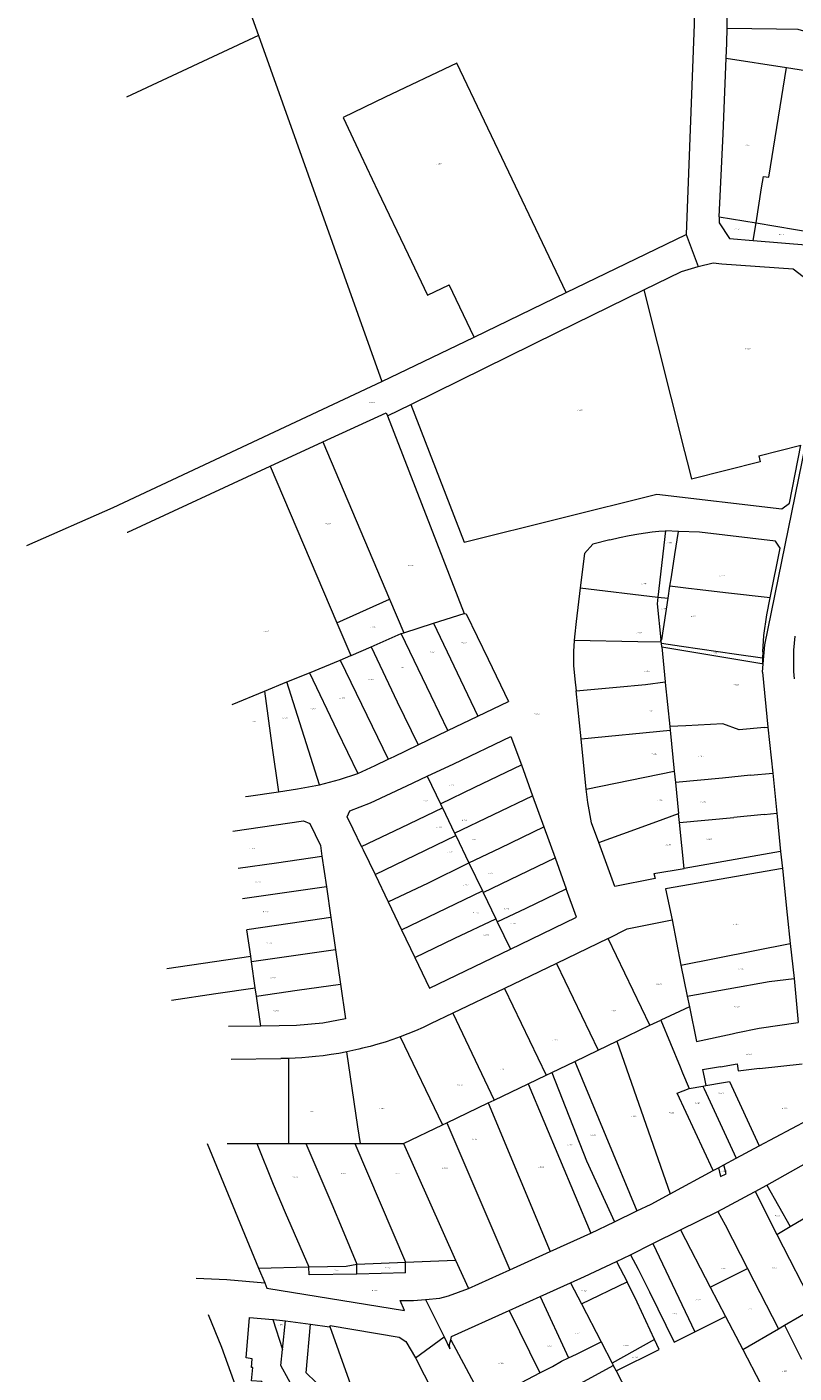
# Model space of a CAD drawing. Header units: metres. Extents: x 157502 to 161309, y 403445 to 406837.
# Tile 2 of 15: x 157895 to 158135, y 403813 to 404233. Entities that reach past the tile are written whole.
import ezdxf
from ezdxf.enums import TextEntityAlignment as Align
from ezdxf.lldxf.tags import DXFTag

# ---------------------------------------------------------------- set-up
doc = ezdxf.new("R2010")
doc.units = ezdxf.units.M
doc.layers.get('0').update_dxf_attribs({"color": 151})
doc.layers.add('B-WE-KG-GRENS_PERCEEL-G', color=150, linetype='KG-PERCEEL-SO', lineweight=18)
doc.layers.add('B-WE-KG-GRENS_PERCEEL-S', color=150, linetype='Continuous', lineweight=25)
doc.styles.add('NLCS-ISO', font='NLCS-ISO.TTF')
doc.styles.get("Standard").update_dxf_attribs({"font": 'iv-font.shx'})
tags = doc.linetypes.add('KG-PERCEEL-SO', pattern='A,5.5,-2,["P",Standard,S=1.8,R=0,X=-0.5,Y=-0.9],-2,5.5,-2,[5,NLCS.SHX,S=0.75,R=0,X=0,Y=0],-2', length=19).pattern_tags.tags
tags[6] = DXFTag(74, 10)

# ---------------------------------------------------------------- blocks, each defined once
blk = doc.blocks.new('SKG-PERCEELNUMMER-SO')
at = {"style": 'NLCS-ISO', "oblique": 10, "flags": 1}
for tag, p in [('GEMEENTECODE', (0, 2.6)), ('PERCEELGROOTTE', (0, -2.4))]:
    blk.add_attdef(tag, text='', height=1.8, dxfattribs=at).set_placement(p, align=Align.MIDDLE_CENTER)
at = {"style": 'NLCS-ISO', "oblique": 10}
blk.add_attdef('SECTIE', text='', height=1.8, dxfattribs=at).set_placement((-0.5, 0), align=Align.MIDDLE_RIGHT)
blk.add_attdef('PERCEELNUMMER', text='', height=1.8, dxfattribs=at).set_placement((0.5, 0), align=Align.MIDDLE_LEFT)

msp = doc.modelspace()

# ---------------------------------------------------------------- linework, layer by layer
at = {"layer": 'B-WE-KG-GRENS_PERCEEL-G', "ltscale": 0.2, "flags": 128}
for points in [[(158080.483, 404347.333), (158094.066, 404328.279), (158099.317, 404317.06), (158101.483, 404306.71), (158103.479, 404271.36), (158103.434, 404234.356), (158100.93, 404168.601)], [(157948.555, 404283.116), (157967.218, 404230.804)], [(158113.732, 404233.066), (158113.824, 404238.057), (158113.89, 404243.048)], [(157967.218, 404230.804), (157925.998, 404211.513)], [(157967.218, 404230.804), (158005.822, 404122.594)], [(158113.49, 404223.74), (158113.623, 404228.403), (158113.732, 404233.066)], [(158113.732, 404233.066), (158129.208, 404232.91), (158135.85, 404232.76), (158164.418, 404224.393)], [(158063.423, 404150.458), (158046.556, 404185.851), (158029.276, 404222.121), (158006.888, 404211.468), (157993.699, 404205.201), (157999.29, 404193.39), (158004.601, 404182.165)], [(158111.29, 404174.093), (158112.56, 404200.02), (158113.49, 404223.74)], [(158113.49, 404223.74), (158132.37, 404220.77)], [(158122.792, 404172.195), (158124.54, 404183.147), (158124.501, 404183.154), (158125.094, 404186.739), (158126.817, 404186.454), (158132.37, 404220.77)], [(158132.37, 404220.77), (158155.398, 404217.149)], [(158004.601, 404182.165), (158014.028, 404162.354), (158020.084, 404149.633), (158026.82, 404152.865)], [(158111.29, 404174.093), (158111.228, 404172.272), (158114.464, 404167.316), (158121.915, 404166.702)], [(158111.29, 404174.093), (158122.792, 404172.195)], [(158121.915, 404166.702), (158122.792, 404172.195)], [(158122.792, 404172.195), (158141.272, 404169.147)], [(158063.423, 404150.458), (158100.93, 404168.601)], [(158100.93, 404168.601), (158104.704, 404158.616)], [(158121.915, 404166.702), (158139.573, 404165.25), (158140.24, 404166.78)], [(158087.771, 404151.308), (158099.452, 404157.007), (158104.704, 404158.616)], [(158104.704, 404158.616), (158109.403, 404159.705), (158112.1, 404159.445), (158134.391, 404157.848), (158150.134, 404145.799)], [(158014.835, 404115.438), (158060.684, 404138.094), (158087.771, 404151.308)], [(158034.639, 404136.534), (158026.82, 404152.865)], [(158034.639, 404136.534), (158063.423, 404150.458)], [(158087.771, 404151.308), (158100.436, 404100.741)], [(158005.822, 404122.594), (158034.639, 404136.534)], [(157894.844, 404071.331), (157921.761, 404083.282), (158005.822, 404122.594)], [(157987.352, 404103.741), (158007.142, 404112.883), (158007.62, 404111.873)], [(158007.62, 404111.873), (158014.835, 404115.438)], [(158007.62, 404111.873), (158031.541, 404050.13)], [(158014.835, 404115.438), (158031.582, 404072.455)], [(157970.852, 404096.118), (157987.352, 404103.741)], [(157987.352, 404103.741), (158008.205, 404054.592)], [(158100.436, 404100.741), (158102.065, 404094.261)], [(158123.634, 404099.429), (158136.773, 404102.694)], [(158123.634, 404099.429), (158124.12, 404097.49)], [(158125.046, 404034.41), (158125.525, 404040.321), (158138.245, 404102.638), (158138.29, 404102.832)], [(158133.215, 404084.586), (158136.773, 404102.694)], [(157926.224, 404075.506), (157926.391, 404075.578), (157970.852, 404096.118)], [(157970.852, 404096.118), (157991.787, 404047.174)], [(158124.12, 404097.49), (158102.595, 404092.132)], [(158102.065, 404094.261), (158102.595, 404092.132)], [(158031.582, 404072.455), (158091.809, 404087.401)], [(158091.809, 404087.401), (158130.86, 404082.856)], [(158130.86, 404082.856), (158133.215, 404084.586)], [(158077.041, 404073.134), (158080.066, 404073.836), (158083.107, 404074.465), (158086.162, 404075.02)], [(158086.162, 404075.02), (158088.237, 404075.366), (158090.324, 404075.634), (158092.42, 404075.824), (158094.521, 404075.935)], [(158094.521, 404075.935), (158092.135, 404055.269)], [(158098.596, 404075.777), (158094.521, 404075.935)], [(158097.454, 404068.595), (158098.596, 404075.777)], [(158127.232, 404054.986), (158130.366, 404070.577), (158128.876, 404072.678), (158105.138, 404075.524), (158098.596, 404075.777)], [(158077.041, 404073.134), (158071.812, 404071.828), (158069.146, 404068.847), (158067.852, 404058.187)], [(158096.333, 404061.544), (158097.454, 404068.595)], [(158095.89, 404058.636), (158096.333, 404061.544)], [(158067.852, 404058.187), (158066.572, 404047.639), (158066.055, 404042.839)], [(158067.852, 404058.187), (158092.135, 404055.269)], [(158095.318, 404054.886), (158095.89, 404058.636)], [(158101.726, 404057.95), (158095.89, 404058.636)], [(158105.281, 404057.551), (158101.726, 404057.95)], [(158113.279, 404056.6), (158105.281, 404057.551)], [(157991.787, 404047.174), (158008.205, 404054.592)], [(158008.205, 404054.592), (158012.678, 404044.049)], [(158092.135, 404055.269), (158091.892, 404053.16), (158093.083, 404041.915)], [(158092.135, 404055.269), (158095.318, 404054.886)], [(158093.336, 404041.885), (158095.318, 404054.886)], [(158127.232, 404054.986), (158113.279, 404056.6)], [(158124.889, 404038.122), (158125.231, 404043.24), (158126.163, 404049.668), (158127.232, 404054.986)], [(158021.999, 404047.054), (158031.541, 404050.13)], [(158031.541, 404050.13), (158032.171, 404050.023)], [(158032.171, 404050.023), (158039.035, 404035.797), (158045.385, 404022.638)], [(157991.787, 404047.174), (157996.16, 404036.948)], [(158012.678, 404044.049), (158021.999, 404047.054)], [(158021.999, 404047.054), (158029.369, 404031.537), (158035.858, 404018.059)], [(158002.438, 404039.712), (158011.868, 404043.832)], [(158011.868, 404043.832), (158012.678, 404044.049)], [(158026.481, 404013.552), (158021.261, 404024.368), (158011.868, 404043.832)], [(158065.959, 404041.714), (158065.749, 404038.231), (158065.734, 404033.881), (158066.19, 404029.555), (158066.553, 404025.939)], [(158066.055, 404042.839), (158065.959, 404041.714)], [(158085.845, 404041.28), (158065.959, 404041.714)], [(158093.166, 404041.116), (158085.845, 404041.28)], [(158093.083, 404041.915), (158093.336, 404041.885)], [(158093.166, 404041.116), (158093.083, 404041.915)], [(158093.194, 404040.845), (158093.166, 404041.116)], [(158093.317, 404039.671), (158093.194, 404040.845)], [(158093.194, 404040.845), (158099.484, 404039.938)], [(158134.933, 404043.057), (158134.712, 404040.841), (158134.564, 404038.618), (158134.49, 404036.392), (158134.489, 404034.165), (158134.562, 404031.939), (158134.708, 404029.716)], [(157992.805, 404035.571), (157996.16, 404036.948)], [(157996.16, 404036.948), (157996.201, 404036.965), (158002.438, 404039.712)], [(158002.438, 404039.712), (158010.626, 404022.515), (158017.126, 404009.054)], [(158093.317, 404039.671), (158124.645, 404034.476)], [(158093.317, 404039.671), (158094.411, 404028.758)], [(158099.484, 404039.938), (158116.705, 404037.438)], [(158116.705, 404037.438), (158124.838, 404036.261)], [(158124.889, 404038.122), (158124.838, 404036.261)], [(158124.838, 404036.261), (158124.838, 404034.444)], [(157983.149, 404031.619), (157992.805, 404035.571)], [(157992.805, 404035.571), (158007.754, 404004.548)], [(158124.645, 404034.476), (158124.838, 404034.444)], [(158124.772, 404031.794), (158125.046, 404034.41)], [(158124.838, 404034.444), (158125.046, 404034.41)], [(157969.102, 404025.866), (157976.064, 404028.711)], [(157976.064, 404028.711), (157983.149, 404031.619)], [(157986.283, 403996.527), (157976.064, 404028.711)], [(157983.149, 404031.619), (157991.882, 404013.488), (157998.307, 404000.114)], [(158066.553, 404025.939), (158079.213, 404027.115), (158088.271, 404027.94), (158094.411, 404028.758)], [(158094.411, 404028.758), (158094.437, 404028.501), (158095.813, 404014.784)], [(158124.772, 404031.794), (158126.529, 404014.589)], [(157958.97, 404021.714), (157969.102, 404025.866)], [(157969.102, 404025.866), (157971.401, 404008.809), (157973.479, 403994.408)], [(158068.137, 404010.962), (158066.553, 404025.939)], [(158035.858, 404018.059), (158045.385, 404022.638)], [(158026.481, 404013.552), (158035.858, 404018.059)], [(158125.49, 404014.5), (158117.487, 404013.745), (158112.46, 404015.65), (158100.883, 404015.048), (158095.813, 404014.784)], [(158017.126, 404009.054), (158026.481, 404013.552)], [(158028.318, 404003.13), (158046.189, 404011.704), (158049.426, 404002.786)], [(158068.137, 404010.962), (158095.93, 404013.614)], [(158069.71, 403995.163), (158068.137, 404010.962)], [(158095.813, 404014.784), (158095.93, 404013.614)], [(158095.93, 404013.614), (158097.211, 404000.848)], [(158125.49, 404014.5), (158126.529, 404014.589)], [(158126.529, 404014.589), (158128.006, 404000.244)], [(158007.754, 404004.548), (158009.633, 404005.451), (158017.126, 404009.054)], [(157998.307, 404000.114), (158003.774, 404002.61), (158007.754, 404004.548)], [(158019.996, 403999.232), (158028.318, 404003.13)], [(158024.123, 403990.668), (158034.93, 403995.82), (158049.426, 404002.786)], [(158049.426, 404002.786), (158052.949, 403993.08)], [(157986.283, 403996.527), (157992.578, 403998.232), (157998.307, 404000.114)], [(158002.216, 403990.905), (158013.578, 403996.226), (158019.996, 403999.232)], [(158019.996, 403999.232), (158024.123, 403990.668)], [(158069.71, 403995.163), (158097.211, 404000.848)], [(158097.211, 404000.848), (158097.573, 403997.242)], [(158112.289, 403998.689), (158097.573, 403997.242)], [(158121.067, 403999.552), (158112.289, 403998.689)], [(158121.067, 403999.552), (158128.006, 404000.244)], [(158128.006, 404000.244), (158129.282, 403987.694)], [(157963.161, 403992.931), (157964.093, 403993.064), (157973.479, 403994.408)], [(157973.479, 403994.408), (157979.463, 403995.265), (157986.283, 403996.527)], [(158073.633, 403978.562), (158071.383, 403984.639), (158070.241, 403990.997), (158069.71, 403995.163)], [(158097.573, 403997.242), (158098.542, 403987.577)], [(157996.871, 403982.702), (157994.998, 403986.573), (157995.773, 403988.473), (157999.078, 403989.651), (158002.216, 403990.905)], [(158024.123, 403990.668), (158024.292, 403990.317), (158024.726, 403989.416)], [(158028.569, 403981.442), (158052.949, 403993.08)], [(158052.949, 403993.08), (158056.454, 403983.424)], [(157999.48, 403977.312), (158011.993, 403983.258), (158024.726, 403989.416)], [(158024.726, 403989.416), (158028.569, 403981.442)], [(158073.633, 403978.562), (158084.892, 403982.637), (158093.713, 403985.869), (158098.542, 403987.577)], [(158098.841, 403984.738), (158098.542, 403987.577)], [(158098.841, 403984.738), (158115.837, 403986.331)], [(158125.311, 403987.282), (158115.837, 403986.331)], [(158125.311, 403987.282), (158129.265, 403987.692)], [(158129.265, 403987.692), (158129.282, 403987.694)], [(158129.282, 403987.694), (158130.494, 403975.769)], [(157959.183, 403982.027), (157981.347, 403985.28), (157983.254, 403984.423), (157986.596, 403977.609), (157987.079, 403974.281)], [(157999.48, 403977.312), (157996.871, 403982.702)], [(158028.569, 403981.442), (158028.895, 403980.766)], [(158033.054, 403972.135), (158042.919, 403976.914), (158056.454, 403983.424)], [(158056.454, 403983.424), (158059.964, 403973.756)], [(158100.349, 403970.417), (158098.841, 403984.738)], [(157999.48, 403977.312), (158000, 403976.237), (158003.679, 403968.577)], [(158003.679, 403968.577), (158028.895, 403980.766)], [(158028.895, 403980.766), (158033.054, 403972.135)], [(158078.637, 403964.734), (158073.633, 403978.562)], [(157960.846, 403970.475), (157972.851, 403972.204), (157987.079, 403974.281)], [(157987.079, 403974.281), (157988.477, 403964.651)], [(158037.504, 403962.9), (158059.964, 403973.756)], [(158059.964, 403973.756), (158063.477, 403964.077)], [(158130.494, 403975.769), (158100.349, 403970.417)], [(158130.494, 403975.769), (158131.039, 403970.432)], [(158007.829, 403959.937), (158020.349, 403965.94), (158033.054, 403972.135)], [(158033.054, 403972.135), (158037.265, 403963.395)], [(158090.893, 403968.866), (158091.223, 403967.252), (158078.637, 403964.734)], [(158090.893, 403968.866), (158100.349, 403970.417)], [(158131.039, 403970.432), (158094.51, 403964.047), (158096.54, 403954.375)], [(158131.039, 403970.432), (158132.524, 403955.889), (158133.491, 403946.992)], [(157988.477, 403964.651), (157962.227, 403960.881)], [(157988.477, 403964.651), (157989.868, 403955.072)], [(158003.679, 403968.577), (158007.829, 403959.937)], [(158012.003, 403951.246), (158037.265, 403963.395)], [(158037.265, 403963.395), (158037.504, 403962.9)], [(158037.504, 403962.9), (158041.477, 403954.655)], [(158041.911, 403953.754), (158050.901, 403957.994), (158063.477, 403964.077)], [(158052.475, 403948.289), (158066.715, 403955.158), (158063.477, 403964.077)], [(158007.829, 403959.937), (158012.003, 403951.246)], [(157989.868, 403955.072), (157977.149, 403953.212), (157963.611, 403951.267)], [(157989.868, 403955.072), (157991.331, 403944.995)], [(158016.169, 403942.572), (158028.673, 403948.601), (158041.477, 403954.655)], [(158041.477, 403954.655), (158041.911, 403953.754)], [(158041.911, 403953.754), (158046.038, 403945.19)], [(158076.576, 403948.517), (158082.559, 403951.529), (158096.54, 403954.375)], [(158096.54, 403954.375), (158099.268, 403940.162)], [(157964.807, 403942.959), (157963.611, 403951.267)], [(158012.003, 403951.246), (158016.169, 403942.572)], [(158046.038, 403945.19), (158052.475, 403948.289)], [(158076.576, 403948.517), (158060.379, 403940.734)], [(158089.637, 403921.415), (158076.576, 403948.517)], [(157991.331, 403944.995), (157965.056, 403941.228)], [(157991.331, 403944.995), (157992.892, 403934.246)], [(158016.169, 403942.572), (158020.758, 403933.018), (158046.038, 403945.19)], [(158099.268, 403940.162), (158133.491, 403946.992)], [(158133.491, 403946.992), (158134.682, 403936.044)], [(157938.588, 403939.178), (157964.807, 403942.959)], [(157965.056, 403941.228), (157964.807, 403942.959)], [(157966.23, 403933.068), (157965.056, 403941.228)], [(158060.379, 403940.734), (158044.167, 403932.944)], [(158060.379, 403940.734), (158073.422, 403913.626)], [(158099.268, 403940.162), (158101.276, 403930.516)], [(158101.276, 403930.516), (158126.86, 403935.104), (158134.682, 403936.044)], [(158134.682, 403936.044), (158135.947, 403922.272)], [(157940.018, 403929.282), (157953.88, 403931.289), (157966.23, 403933.068)], [(157966.6, 403930.497), (157966.23, 403933.068)], [(157966.6, 403930.497), (157979.379, 403932.325), (157992.892, 403934.246)], [(157992.892, 403934.246), (157994.463, 403923.426), (157987.359, 403922.076), (157979.105, 403921.312), (157973.73, 403921.225), (157967.945, 403921.15)], [(158044.167, 403932.944), (158027.975, 403925.163)], [(158044.167, 403932.944), (158057.233, 403905.849)], [(157967.945, 403921.15), (157966.6, 403930.497)], [(158101.953, 403927.207), (158098.876, 403925.758), (158093.02, 403923.002)], [(158101.276, 403930.516), (158101.953, 403927.207)], [(158101.953, 403927.207), (158104.234, 403916.309)], [(158027.975, 403925.163), (158021.028, 403921.825)], [(158027.975, 403925.163), (158040.93, 403898.018)], [(158089.637, 403921.415), (158093.02, 403923.002)], [(158093.02, 403923.002), (158099.079, 403908.375), (158099.835, 403906.557)], [(157967.945, 403921.15), (157957.916, 403921.02)], [(158021.028, 403921.825), (158018.702, 403920.719), (158016.348, 403919.672), (158013.969, 403918.686), (158011.565, 403917.761)], [(158079.256, 403916.428), (158089.637, 403921.415)], [(158104.234, 403916.309), (158115.358, 403918.753)], [(158115.358, 403918.753), (158116.62, 403919.03), (158123.755, 403920.492), (158135.947, 403922.272)], [(157999.769, 403914.197), (157998.627, 403913.917)], [(158011.565, 403917.761), (158009.242, 403916.934), (158006.899, 403916.163), (158004.539, 403915.45), (158002.161, 403914.795), (157999.769, 403914.197)], [(158011.565, 403917.761), (158024.734, 403890.238)], [(158073.422, 403913.626), (158079.256, 403916.428)], [(158079.256, 403916.428), (158095.924, 403868.693)], [(157958.708, 403910.842), (157974.208, 403910.977)], [(157976.599, 403911.011), (157974.208, 403910.977)], [(157985.051, 403911.622), (157982.944, 403911.397), (157980.832, 403911.22), (157978.717, 403911.091), (157976.599, 403911.011)], [(157976.599, 403911.011), (157976.609, 403889.603), (157976.612, 403884.415)], [(157994.826, 403913.084), (157992.396, 403912.629), (157989.956, 403912.234), (157987.507, 403911.898), (157985.051, 403911.622)], [(157998.627, 403913.917), (157996.731, 403913.482), (157994.826, 403913.084)], [(157999.144, 403884.417), (157998.355, 403889.657), (157994.826, 403913.084)], [(158058.96, 403906.679), (158066.142, 403910.129)], [(158066.142, 403910.129), (158073.422, 403913.626)], [(158066.142, 403910.129), (158085.526, 403863.439)], [(158051.532, 403903.111), (158057.233, 403905.849)], [(158057.233, 403905.849), (158058.96, 403906.679)], [(158058.96, 403906.679), (158069.824, 403878.998), (158078.58, 403860.011)], [(158099.835, 403906.557), (158101.867, 403901.672)], [(158106.059, 403907.543), (158111.721, 403908.539), (158111.739, 403908.441), (158116.87, 403909.36), (158117.253, 403907.207), (158123.861, 403908.01)], [(158106.059, 403907.543), (158106.545, 403905.209), (158107.093, 403902.54)], [(158123.861, 403908.01), (158123.868, 403907.941)], [(158123.868, 403907.941), (158137.27, 403909.313)], [(158040.93, 403898.018), (158051.532, 403903.111)], [(158051.532, 403903.111), (158071.126, 403856.396)], [(158098.16, 403900.172), (158101.867, 403901.672)], [(158101.867, 403901.672), (158106.136, 403902.381)], [(158106.136, 403902.381), (158107.093, 403902.54)], [(158106.136, 403902.381), (158106.542, 403901.504)], [(158106.542, 403901.504), (158116.562, 403879.843)], [(158107.093, 403902.54), (158112.63, 403903.52), (158114.482, 403903.833), (158123.737, 403883.739)], [(158039.067, 403897.123), (158040.93, 403898.018)], [(158109.38, 403875.972), (158098.16, 403900.172)], [(158026.153, 403890.92), (158039.067, 403897.123)], [(158039.067, 403897.123), (158058.441, 403850.659)], [(158012.618, 403884.418), (158024.734, 403890.238)], [(158024.734, 403890.238), (158026.153, 403890.92)], [(158026.153, 403890.92), (158045.835, 403844.955)], [(158123.737, 403883.739), (158139.057, 403891.835)], [(157951.2, 403884.413), (157967.269, 403845.521)], [(157957.491, 403884.413), (157966.678, 403884.414)], [(157966.678, 403884.414), (157976.612, 403884.415)], [(157966.678, 403884.414), (157971.811, 403871.732), (157975.57, 403862.91), (157983.023, 403845.866)], [(157976.612, 403884.415), (157981.994, 403884.416)], [(157981.994, 403884.416), (157997.415, 403884.417)], [(157981.994, 403884.416), (157990.134, 403865.496), (157993.398, 403857.759), (157997.962, 403846.76)], [(157997.415, 403884.417), (158013.186, 403847.364)], [(157997.415, 403884.417), (157999.144, 403884.417)], [(157999.144, 403884.417), (158012.618, 403884.418)], [(158012.618, 403884.418), (158028.889, 403847.988)], [(158116.562, 403879.843), (158123.737, 403883.739)], [(158126.14, 403871.442), (158145.986, 403882.524)], [(158109.38, 403875.972), (158111.059, 403876.88)], [(158111.059, 403876.88), (158111.737, 403874.109), (158113.429, 403874.934), (158112.682, 403877.736)], [(158111.059, 403876.88), (158112.682, 403877.736)], [(158112.682, 403877.736), (158116.562, 403879.843)], [(158095.924, 403868.693), (158109.38, 403875.972)], [(158085.526, 403863.439), (158089.999, 403865.498), (158095.924, 403868.693)], [(158110.867, 403863.218), (158122.297, 403869.3)], [(158122.297, 403869.3), (158122.478, 403869.401)], [(158122.478, 403869.401), (158126.14, 403871.442)], [(158122.478, 403869.401), (158129.323, 403856.05)], [(158126.14, 403871.442), (158133.44, 403858.483)], [(158133.44, 403858.483), (158153.835, 403870.537)], [(158071.126, 403856.396), (158078.58, 403860.011)], [(158078.58, 403860.011), (158085.526, 403863.439)], [(158099.173, 403857.427), (158110.867, 403863.218)], [(158110.867, 403863.218), (158113.13, 403859.03), (158120.159, 403845.378)], [(158058.441, 403850.659), (158071.126, 403856.396)], [(158090.54, 403853.155), (158099.173, 403857.427)], [(158099.173, 403857.427), (158108.468, 403839.576)], [(158129.323, 403856.05), (158133.44, 403858.483)], [(158129.323, 403856.05), (158141.103, 403833.074)], [(158083.548, 403849.695), (158090.54, 403853.155)], [(158090.54, 403853.155), (158103.649, 403825.572)], [(157997.962, 403846.76), (158013.186, 403847.364)], [(158013.186, 403847.364), (158028.889, 403847.988)], [(158013.189, 403844.066), (158013.186, 403847.364)], [(158028.889, 403847.988), (158032.864, 403839.086)], [(158045.835, 403844.955), (158058.441, 403850.659)], [(158064.811, 403840.872), (158069.21, 403842.85), (158079.208, 403847.55)], [(158079.208, 403847.55), (158083.548, 403849.695)], [(158079.208, 403847.55), (158082.56, 403841.18)], [(158083.548, 403849.695), (158085.94, 403845.21), (158089.517, 403838.079), (158097.16, 403822.365), (158103.649, 403825.572)], [(157967.269, 403845.521), (157983.023, 403845.866)], [(157967.269, 403845.521), (157969.195, 403840.86)], [(157983.023, 403845.866), (157994.638, 403846.121), (157997.962, 403846.76)], [(157983.058, 403843.44), (157983.023, 403845.866)], [(157998.025, 403843.65), (157983.058, 403843.44)], [(157998.025, 403843.65), (157997.962, 403846.76)], [(158013.189, 403844.066), (157998.025, 403843.65)], [(158032.864, 403839.086), (158045.835, 403844.955)], [(158108.468, 403839.576), (158120.159, 403845.378)], [(158120.159, 403845.378), (158129.851, 403826.53)], [(157947.79, 403842.334), (157957.308, 403841.909), (157969.195, 403840.86)], [(157969.195, 403840.86), (157969.851, 403839.272), (158012.944, 403832.211), (158011.513, 403835.343), (158015.719, 403835.349), (158019.449, 403835.675)], [(158019.449, 403835.675), (158023.945, 403836.066), (158026.665, 403836.806), (158029.795, 403837.936), (158032.864, 403839.086)], [(158055.269, 403836.583), (158064.811, 403840.872)], [(158064.811, 403840.872), (158068.198, 403834.339)], [(158068.198, 403834.339), (158082.56, 403841.18)], [(158091.031, 403823.204), (158085.598, 403834.836), (158082.56, 403841.18)], [(158108.468, 403839.576), (158113.281, 403830.333)], [(158019.449, 403835.675), (158025.245, 403823.968)], [(158045.644, 403832.255), (158055.269, 403836.583)], [(158055.269, 403836.583), (158064.157, 403817.444)], [(158068.198, 403834.339), (158074.354, 403822.467)], [(157951.52, 403830.981), (157955.63, 403820.78), (157972.603, 403773.864)], [(157992.427, 403745.46), (157968.292, 403810.051), (157965.092, 403810.255), (157965.491, 403814.452), (157965.091, 403814.453), (157965.29, 403817.151), (157963.39, 403817.453), (157964.399, 403830.049)], [(157964.399, 403830.049), (157971.715, 403829.479)], [(158027.359, 403823.115), (158027.546, 403824.119), (158045.644, 403832.255)], [(158045.644, 403832.255), (158055.219, 403812.77)], [(158103.649, 403825.572), (158113.281, 403830.333)], [(158113.281, 403830.333), (158118.653, 403820.018)], [(158131.711, 403827.612), (158141.103, 403833.074)], [(157971.715, 403829.479), (157974.784, 403820.017)], [(157971.715, 403829.479), (157971.907, 403829.473), (157975.7, 403828.996)], [(157974.784, 403820.017), (157975.7, 403828.996)], [(157975.7, 403828.996), (157983.5, 403827.938)], [(157992.79, 403793.945), (157988.19, 403806.926), (157982.189, 403812.731), (157983.5, 403827.938)], [(157983.5, 403827.938), (157989.43, 403827.134)], [(157989.43, 403827.134), (157989.501, 403827.273)], [(157989.501, 403827.273), (157989.636, 403827.537), (158011.243, 403823.951), (158013.351, 403822.512), (158016.322, 403817.412)], [(157989.501, 403827.273), (158004.12, 403786.331)], [(158118.653, 403820.018), (158129.851, 403826.53)], [(158129.851, 403826.53), (158131.711, 403827.612)], [(158131.711, 403827.612), (158136.989, 403817.018)], [(158016.322, 403817.412), (158025.245, 403823.968)], [(158025.245, 403823.968), (158027.082, 403820.257), (158026.926, 403821.587), (158027.359, 403823.115)], [(158027.359, 403823.115), (158037.802, 403803.591)], [(158064.157, 403817.444), (158066.621, 403818.612), (158074.354, 403822.467)], [(158074.354, 403822.467), (158077.797, 403815.827)], [(158091.031, 403823.204), (158077.797, 403815.827)], [(158079.049, 403813.413), (158092.499, 403820.061), (158091.031, 403823.204)], [(157984.527, 403791.171), (157982.646, 403796.521), (157982.153, 403796.348), (157979.039, 403806.31), (157974.276, 403815.035), (157974.784, 403820.017)], [(158016.322, 403817.412), (158016.435, 403817.223), (158026.738, 403797.002)], [(158055.219, 403812.77), (158059.12, 403814.76), (158061.969, 403816.407), (158064.157, 403817.444)], [(158118.653, 403820.018), (158129.684, 403798.833)], [(158042.085, 403795.332), (158078.184, 403815.081)], [(158077.797, 403815.827), (158078.01, 403815.416)], [(158078.01, 403815.416), (158078.184, 403815.081)], [(158078.184, 403815.081), (158079.049, 403813.413)], [(158079.049, 403813.413), (158082.405, 403806.94)], [(158037.802, 403803.591), (158055.219, 403812.77)]]:
    msp.add_lwpolyline(points, dxfattribs=at)

# ---------------------------------------------------------------- block references
at = {"layer": 'B-WE-KG-GRENS_PERCEEL-S', "xscale": 0.2, "yscale": 0.2, "zscale": 0.2}
for p, values in [((158119.908, 404196.526), {'PERCEELNUMMER': '5553', 'SECTIE': 'A'}), ((158023.188, 404190.635), {'PERCEELNUMMER': '6008', 'SECTIE': 'H'}), ((158116.495, 404170.275), {'PERCEELNUMMER': '5794', 'SECTIE': 'A'}), ((158130.335, 404168.565), {'PERCEELNUMMER': '5793', 'SECTIE': 'A'}), ((158119.755, 404132.91), {'PERCEELNUMMER': '4509', 'SECTIE': 'H'}), ((158002.307, 404116.092), {'PERCEELNUMMER': '2466', 'SECTIE': 'H'}), ((158067.283, 404113.66), {'PERCEELNUMMER': '4508', 'SECTIE': 'H'}), ((157988.526, 404078.193), {'PERCEELNUMMER': '2861', 'SECTIE': 'H'}), ((158095.31, 404072.257), {'PERCEELNUMMER': '4274', 'SECTIE': 'H'}), ((158014.358, 404065.115), {'PERCEELNUMMER': '2454', 'SECTIE': 'H'}), ((158111.748, 404061.921), {'PERCEELNUMMER': '4447', 'SECTIE': 'H'}), ((158087.366, 404059.441), {'PERCEELNUMMER': '4170', 'SECTIE': 'H'}), ((158093.611, 404051.607), {'PERCEELNUMMER': '4275', 'SECTIE': 'H'}), ((158102.874, 404049.271), {'PERCEELNUMMER': '4711', 'SECTIE': 'H'}), ((157969.233, 404044.518), {'PERCEELNUMMER': '4015', 'SECTIE': 'H'}), ((158002.658, 404045.882), {'PERCEELNUMMER': '4016', 'SECTIE': 'H'}), ((158031.138, 404040.936), {'PERCEELNUMMER': '4013', 'SECTIE': 'H'}), ((158085.824, 404044.126), {'PERCEELNUMMER': '4169', 'SECTIE': 'H'}), ((158021.247, 404038.037), {'PERCEELNUMMER': '4012', 'SECTIE': 'H'}), ((158109.483, 404037.754), {'PERCEELNUMMER': '4712', 'SECTIE': 'H'}), ((158011.526, 404033.262), {'PERCEELNUMMER': '4011', 'SECTIE': 'H'}), ((158088.326, 404032.055), {'PERCEELNUMMER': '4023', 'SECTIE': 'H'}), ((158001.976, 404029.51), {'PERCEELNUMMER': '4010', 'SECTIE': 'H'}), ((158116.072, 404027.869), {'PERCEELNUMMER': '4802', 'SECTIE': 'H'}), ((157992.938, 404023.712), {'PERCEELNUMMER': '4009', 'SECTIE': 'H'}), ((157983.899, 404020.301), {'PERCEELNUMMER': '4008', 'SECTIE': 'H'}), ((158089.259, 404019.694), {'PERCEELNUMMER': '4168', 'SECTIE': 'H'}), ((157965.14, 404016.379), {'PERCEELNUMMER': '4006', 'SECTIE': 'H'}), ((157975.201, 404017.402), {'PERCEELNUMMER': '4007', 'SECTIE': 'H'}), ((158053.975, 404018.685), {'PERCEELNUMMER': '4710', 'SECTIE': 'H'}), ((158090.541, 404006.214), {'PERCEELNUMMER': '4022', 'SECTIE': 'H'}), ((158105.083, 404005.526), {'PERCEELNUMMER': '4803', 'SECTIE': 'H'}), ((158027.237, 403996.479), {'PERCEELNUMMER': '3790', 'SECTIE': 'H'}), ((158019.256, 403991.587), {'PERCEELNUMMER': '3784', 'SECTIE': 'H'}), ((158092.387, 403991.816), {'PERCEELNUMMER': '4021', 'SECTIE': 'H'}), ((158105.816, 403991.24), {'PERCEELNUMMER': '4804', 'SECTIE': 'H'}), ((158031.272, 403985.506), {'PERCEELNUMMER': '3791', 'SECTIE': 'H'}), ((158023.375, 403983.349), {'PERCEELNUMMER': '3785', 'SECTIE': 'H'}), ((158033.931, 403979.487), {'PERCEELNUMMER': '3792', 'SECTIE': 'H'}), ((158094.971, 403977.788), {'PERCEELNUMMER': '4020', 'SECTIE': 'H'}), ((158107.647, 403979.519), {'PERCEELNUMMER': '4805', 'SECTIE': 'H'}), ((157964.926, 403976.681), {'PERCEELNUMMER': '3776', 'SECTIE': 'H'}), ((158026.722, 403975.625), {'PERCEELNUMMER': '3786', 'SECTIE': 'H'}), ((158039.337, 403968.931), {'PERCEELNUMMER': '3793', 'SECTIE': 'H'}), ((157966.728, 403966.125), {'PERCEELNUMMER': '3777', 'SECTIE': 'H'}), ((158031.614, 403965.327), {'PERCEELNUMMER': '3787', 'SECTIE': 'H'}), ((157969.045, 403956.857), {'PERCEELNUMMER': '3778', 'SECTIE': 'H'}), ((158034.703, 403956.573), {'PERCEELNUMMER': '3788', 'SECTIE': 'H'}), ((158044.394, 403957.764), {'PERCEELNUMMER': '3794', 'SECTIE': 'H'}), ((158046.511, 403953.216), {'PERCEELNUMMER': '3795', 'SECTIE': 'H'}), ((158116.039, 403953.006), {'PERCEELNUMMER': '2463', 'SECTIE': 'H'}), ((158038.05, 403949.622), {'PERCEELNUMMER': '3789', 'SECTIE': 'H'}), ((157970.075, 403947.074), {'PERCEELNUMMER': '3779', 'SECTIE': 'H'}), ((157971.362, 403936.261), {'PERCEELNUMMER': '3780', 'SECTIE': 'H'}), ((158117.69, 403939.07), {'PERCEELNUMMER': '2461', 'SECTIE': 'H'}), ((158092.017, 403934.227), {'PERCEELNUMMER': '4019', 'SECTIE': 'H'}), ((158116.406, 403927.151), {'PERCEELNUMMER': '2460', 'SECTIE': 'H'}), ((157972.392, 403925.962), {'PERCEELNUMMER': '3781', 'SECTIE': 'H'}), ((158077.805, 403925.974), {'PERCEELNUMMER': '4167', 'SECTIE': 'H'}), ((158059.663, 403916.877), {'PERCEELNUMMER': '4166', 'SECTIE': 'H'}), ((158120.179, 403912.337), {'PERCEELNUMMER': '4585', 'SECTIE': 'H'}), ((158043.291, 403907.69), {'PERCEELNUMMER': '4165', 'SECTIE': 'H'}), ((158029.904, 403902.718), {'PERCEELNUMMER': '4164', 'SECTIE': 'H'}), ((158111.496, 403900.17), {'PERCEELNUMMER': '6328', 'SECTIE': 'H'}), ((157983.174, 403894.461), {'PERCEELNUMMER': '4162', 'SECTIE': 'H'}), ((158005.367, 403895.371), {'PERCEELNUMMER': '4163', 'SECTIE': 'H'}), ((158084.156, 403892.982), {'PERCEELNUMMER': '2452', 'SECTIE': 'H'}), ((158095.975, 403894.08), {'PERCEELNUMMER': '6326', 'SECTIE': 'H'}), ((158104.082, 403897.02), {'PERCEELNUMMER': '6327', 'SECTIE': 'H'}), ((158131.331, 403895.481), {'PERCEELNUMMER': '2459', 'SECTIE': 'H'}), ((158034.611, 403885.804), {'PERCEELNUMMER': '2447', 'SECTIE': 'H'}), ((158071.482, 403886.995), {'PERCEELNUMMER': '2451', 'SECTIE': 'H'}), ((158064.331, 403884.061), {'PERCEELNUMMER': '2450', 'SECTIE': 'H'}), ((158025.023, 403876.776), {'PERCEELNUMMER': '2446', 'SECTIE': 'H'}), ((158055.163, 403877.093), {'PERCEELNUMMER': '2448', 'SECTIE': 'H'}), ((157978.211, 403873.954), {'PERCEELNUMMER': '2441', 'SECTIE': 'H'}), ((157993.439, 403875.083), {'PERCEELNUMMER': '2442', 'SECTIE': 'H'}), ((158010.077, 403875.083), {'PERCEELNUMMER': '2443', 'SECTIE': 'H'}), ((158112.395, 403875.785), {'PERCEELNUMMER': '2030', 'SECTIE': 'H'}), ((158129.109, 403861.835), {'PERCEELNUMMER': '2118', 'SECTIE': 'H'}), ((157991.002, 403844.879), {'PERCEELNUMMER': '5986', 'SECTIE': 'H'}), ((158007.179, 403845.607), {'PERCEELNUMMER': '5987', 'SECTIE': 'H'}), ((158112.306, 403845.37), {'PERCEELNUMMER': '1057', 'SECTIE': 'H'}), ((158128.305, 403845.611), {'PERCEELNUMMER': '2116', 'SECTIE': 'H'}), ((158003.135, 403838.489), {'PERCEELNUMMER': '5988', 'SECTIE': 'H'}), ((158068.657, 403838.324), {'PERCEELNUMMER': '1517', 'SECTIE': 'H'}), ((158104.36, 403835.572), {'PERCEELNUMMER': '899', 'SECTIE': 'H'}), ((158097.086, 403831.203), {'PERCEELNUMMER': '898', 'SECTIE': 'H'}), ((158120.33, 403832.779), {'PERCEELNUMMER': '1058', 'SECTIE': 'H'}), ((157973.785, 403827.825), {'PERCEELNUMMER': '2149', 'SECTIE': 'H'}), ((158066.631, 403825.182), {'PERCEELNUMMER': '163', 'SECTIE': 'H'}), ((158057.958, 403821.149), {'PERCEELNUMMER': '162', 'SECTIE': 'H'}), ((158081.665, 403821.3), {'PERCEELNUMMER': '4457', 'SECTIE': 'H'}), ((158084.552, 403817.626), {'PERCEELNUMMER': '4456', 'SECTIE': 'H'}), ((158042.724, 403815.712), {'PERCEELNUMMER': '1062', 'SECTIE': 'H'}), ((158131.338, 403813.225), {'PERCEELNUMMER': '1333', 'SECTIE': 'H'})]:
    msp.add_blockref('SKG-PERCEELNUMMER-SO', p, dxfattribs=at).add_auto_attribs(values)

doc.saveas('drawing.dxf')
